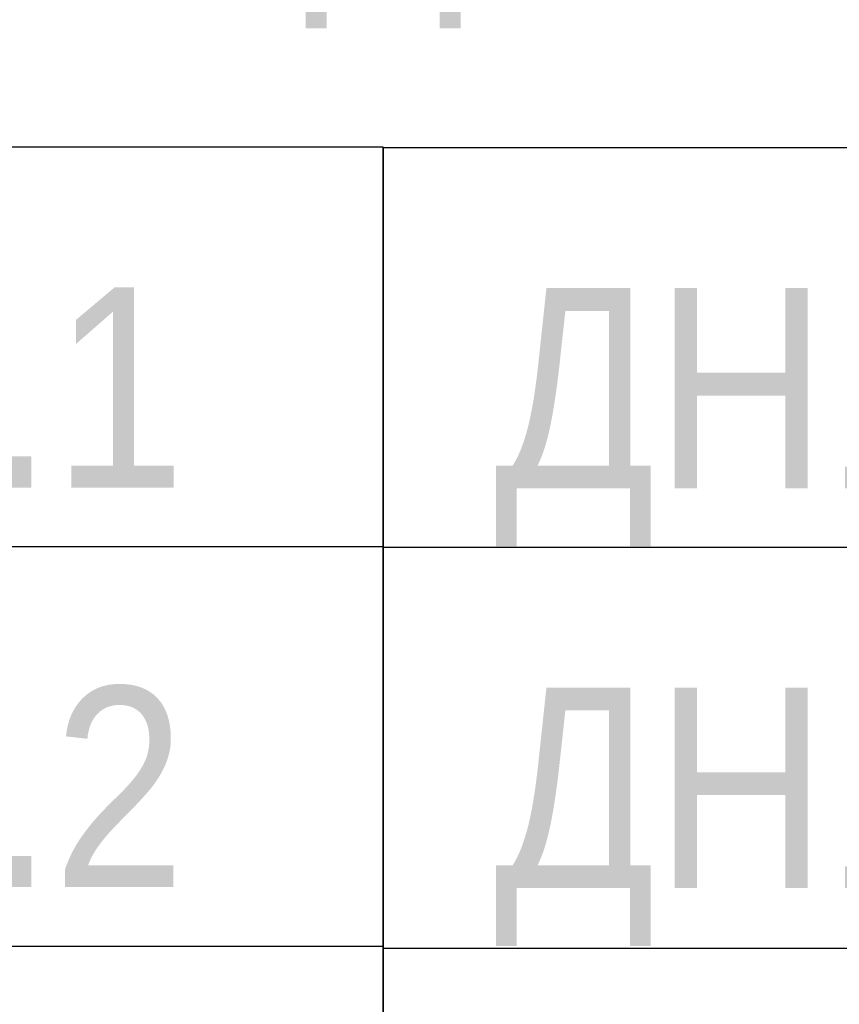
# Model space of a CAD drawing. Header units: millimetres. Extents: x 2069 to 83669, y 801 to 118701.
# Tile 118 of 147: x 16413 to 17436, y 95649 to 96878. Entities that reach past the tile are written whole.
import ezdxf
from ezdxf import colors
from ezdxf.entities.mleader import LeaderData, LeaderLine
from ezdxf.enums import TextEntityAlignment as Align
from ezdxf.math import Vec2, Vec3

# ---------------------------------------------------------------- set-up
doc = ezdxf.new("R2010")
doc.units = ezdxf.units.MM
doc.set_wipeout_variables(frame=1)
doc.layers.add('КИП_выноска', color=6, linetype='Continuous', lineweight=25)
doc.styles.add('Arial', font='arial.ttf', dxfattribs={"width": 0.85, "height": 350})
doc.styles.add('GOST 2.304', font='simplex.shx', dxfattribs={"width": 0.65, "oblique": 15})
doc.styles.get("Standard").update_dxf_attribs({"font": 'arial.ttf'})

# ---------------------------------------------------------------- blocks, each defined once
blk = doc.blocks.new('_None')
blk = doc.blocks.new('*U216')
at = {"color": 0, "linetype": 'Continuous', "lineweight": 30, "ltscale": 75, "width": 0.85, "flags": 104}
blk.add_attdef('ПРИМЕЧАНИЕ_1', text='', height=2.5, dxfattribs=at).set_placement((8, 3.611), align=Align.BOTTOM_CENTER)
at = {"color": 0, "lineweight": 30, "style": 'GOST 2.304', "width": 0.85}
for tag, p in [('ИМЯ_КАБЕЛЯ_2', (8, -7.5)), ('ИМЯ_КАБЕЛЯ_3', (8, -12.5)), ('ИМЯ_КАБЕЛЯ_4', (8, -17.5)), ('ИМЯ_КАБЕЛЯ_5', (8, -22.5)), ('ИМЯ_КАБЕЛЯ_6', (8, -27.5)), ('ИМЯ_КАБЕЛЯ_7', (8, -32.5)), ('ИМЯ_КАБЕЛЯ_8', (8, -37.5)), ('ИМЯ_КАБЕЛЯ_9', (8, -42.5))]:
    blk.add_attdef(tag, text='', height=2.5, dxfattribs=at).set_placement(p, align=Align.BOTTOM_CENTER)
at = {"color": 0, "lineweight": 30, "width": 0.85, "flags": 104}
blk.add_attdef('ПРИМЕЧАНИЕ_2', text='', height=2.5, dxfattribs=at).set_placement((8, -7.53), align=Align.BOTTOM_CENTER)
at = {"linetype": 'Continuous'}
blk.add_wipeout([(0, 2.5), (16, 2.5), (16, -2.5), (0, -2.5)], dxfattribs=at)
at = {"color": 0}
blk.add_line((0, -2.5), (0, 0), dxfattribs=at)
at = {"color": 0, "linetype": 'Continuous'}
blk.add_lwpolyline([(0, -2.5), (16, -2.5), (16, 2.5), (0, 2.5)], close=True, dxfattribs=at)
at = {"color": 0, "lineweight": 30, "style": 'GOST 2.304', "width": 0.85}
blk.add_attdef('ИМЯ_КАБЕЛЯ_1', text='', height=2.5, dxfattribs=at).set_placement((8, -2.5), align=Align.BOTTOM_CENTER)

msp = doc.modelspace()

# ---------------------------------------------------------------- leaders
at = {"layer": 'КИП_выноска'}
ml = msp.add_multileader_mtext('Standard', dxfattribs=at)
ml.set_content('LS1.10.1...LS1.10.4\\PДН1.10.1, ДН1.10.2', color=256, style='Arial')
ml.set_leader_properties(color=256, linetype='ByLayer', lineweight=-1)
ml.set_arrow_properties(name='NONE')
ml.build(insert=Vec2(0, 0))
ml.multileader.update_dxf_attribs({"has_dogleg": 0, "text_left_attachment_type": 6, "text_right_attachment_type": 6, "dogleg_length": 0.5, "arrow_head_size": 300})
ctx = ml.context
ctx.base_point, ctx.char_height, ctx.arrow_head_size, ctx.landing_gap_size, ctx.plane_origin = Vec3(15262.7, 97298.4), 250, 300, 100, Vec3(21135.3, 94737.8)
ctx.left_attachment, ctx.right_attachment = 6, 6
notes = []
notes.append((ctx, [(0, (1, 1, 0), (15262.2, 97298.4), (1, 0), 0.5, [(0, [(13403, 98312.7)], 0, [])])]))
ctx.mtext.insert, ctx.mtext.width, ctx.mtext.flow_direction = Vec3(15362.7, 97606.7), 3078.848, 5
ctx.mtext.has_bg_fill, ctx.mtext.bg_color, ctx.mtext.bg_scale_factor, ctx.mtext.bg_transparency, ctx.mtext.use_window_bg_color = 1, -1027028792, 1.5, 0, 1
for ctx, leaders in notes:
    for number, flags, end, landing, length, lines in leaders:
        leader = LeaderData()
        leader.index, (leader.has_last_leader_line, leader.has_dogleg_vector, leader.attachment_direction) = number, flags
        leader.last_leader_point, leader.dogleg_vector, leader.dogleg_length = Vec3(end), Vec3(landing), length
        for number, points, colour, breaks in lines:
            line = LeaderLine()
            line.index, line.vertices, line.color, line.breaks = number, Vec3.list(points), colors.encode_raw_color(colour), breaks
            leader.lines.append(line)
        ctx.leaders.append(leader)

# ---------------------------------------------------------------- next in the draw order: block references
ref = msp.add_blockref('*U216', (15267.2, 96469.1), dxfattribs=dict(at, xscale=100, yscale=100, zscale=100))
ref.add_attrib('ИМЯ_КАБЕЛЯ_1', 'LS1.10.1 ', dxfattribs={"layer": '0', "color": 0, "lineweight": 30, "height": 250, "style": 'Arial', "width": 0.85}).set_placement((16067.2, 96219.1), align=Align.BOTTOM_CENTER)

# ---------------------------------------------------------------- next in the draw order: block references
ref = msp.add_blockref('*U216', (15267.2, 95970.1), dxfattribs=dict(at, xscale=100, yscale=100, zscale=100))
ref.add_attrib('ИМЯ_КАБЕЛЯ_1', 'LS1.10.2 ', dxfattribs={"layer": '0', "color": 0, "lineweight": 30, "height": 250, "style": 'Arial', "width": 0.85}).set_placement((16067.2, 95720.1), align=Align.BOTTOM_CENTER)

# ---------------------------------------------------------------- next in the draw order: block references
at = {"layer": 'КИП_выноска', "xscale": 100, "yscale": 100, "zscale": 100}
msp.add_blockref('*U216', (15267.2, 95471.1), dxfattribs=at)

# ---------------------------------------------------------------- next in the draw order: block references
msp.add_blockref('*U216', (16867.2, 95470.1), dxfattribs=at)

# ---------------------------------------------------------------- next in the draw order: block references
at = {"layer": 'КИП_выноска'}
ref = msp.add_blockref('*U216', (16867.2, 96468.1), dxfattribs=dict(at, xscale=100, yscale=100, zscale=100))
ref.add_attrib('ИМЯ_КАБЕЛЯ_1', 'ДН1.10.1 ', dxfattribs={"layer": '0', "color": 0, "lineweight": 30, "height": 250, "style": 'Arial', "width": 0.85}).set_placement((17667.2, 96218.1), align=Align.BOTTOM_CENTER)

# ---------------------------------------------------------------- next in the draw order: block references
ref = msp.add_blockref('*U216', (16867.2, 95969.1), dxfattribs=dict(at, xscale=100, yscale=100, zscale=100))
ref.add_attrib('ИМЯ_КАБЕЛЯ_1', 'ДН1.10.2 ', dxfattribs={"layer": '0', "color": 0, "lineweight": 30, "height": 250, "style": 'Arial', "width": 0.85}).set_placement((17667.2, 95719.1), align=Align.BOTTOM_CENTER)

doc.saveas('drawing.dxf')
